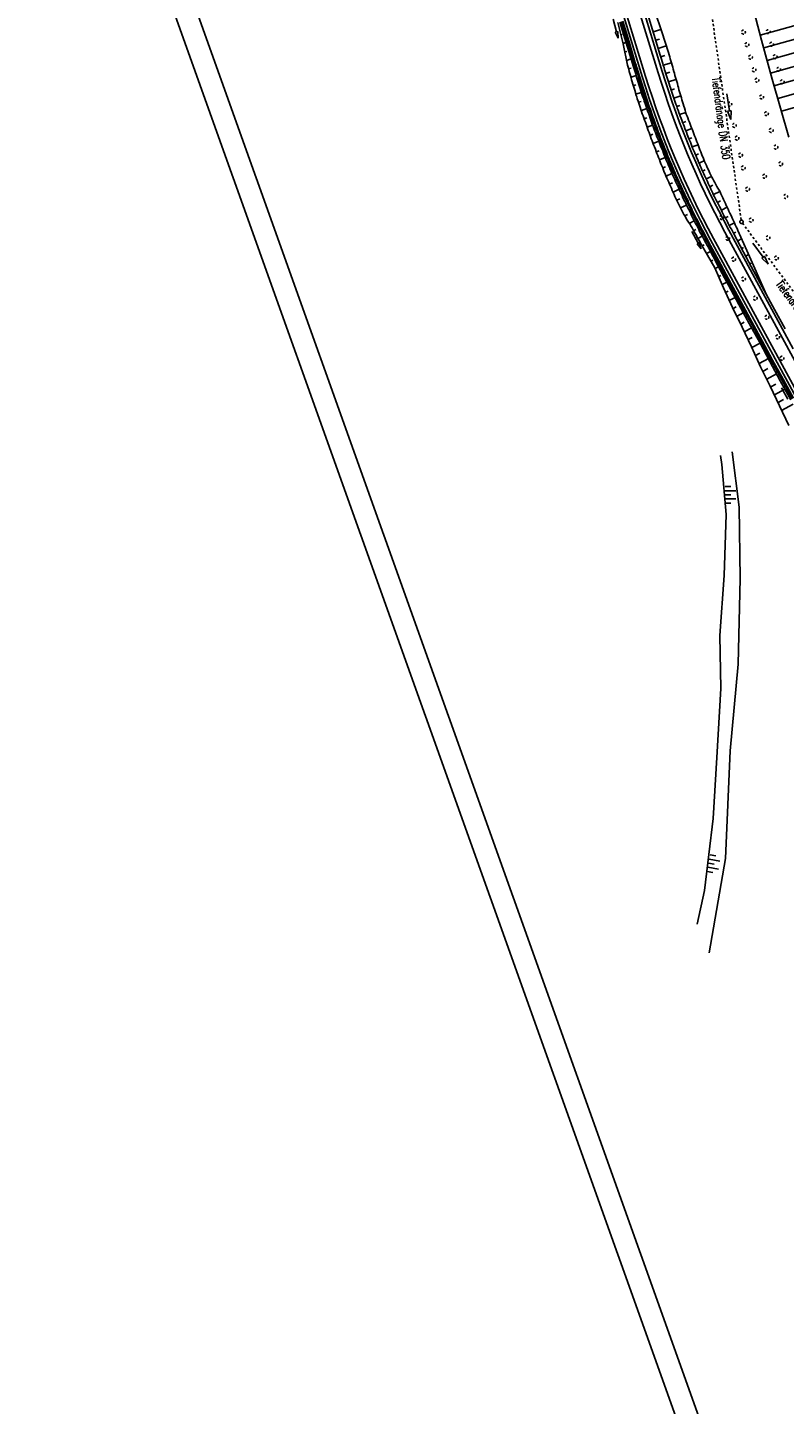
# Model space of a CAD drawing. Extents: x 447882 to 448688, y 437766 to 439043.
# Tile 66 of 121: x 447882 to 448056, y 438487 to 438804. Entities that reach past the tile are written whole.
import ezdxf

# ---------------------------------------------------------------- set-up
doc = ezdxf.new("R2010")
doc.units = 0
doc.header["$LTSCALE"] = 2
doc.header["$MEASUREMENT"] = 0
for name, pattern in [('ACAD_ISO03W100', [0.5, 0.25, -0.25]), ('AUSGEZOGEN', [0]), ('PUNKTX2', [0.5, 0.25, -0.25])]:
    doc.linetypes.add(name, pattern=pattern)
doc.layers.get('0').update_dxf_attribs({"linetype": 'AUSGEZOGEN'})
for name, color, linetype in [('DB-Bestand', 8, 'CONTINUOUS'), ('DB-Boeschungen', 15, 'CONTINUOUS'), ('DB-Hangverdübelung', 15, 'CONTINUOUS'), ('DB-Tiefendränage', 15, 'CONTINUOUS'), ('DB-TIEFENDRÄNAGE-SCHRIFT', 15, 'CONTINUOUS'), ('DB-Weg-Boeschungen', 15, 'CONTINUOUS'), ('DB-Wege', 15, 'CONTINUOUS'), ('FBRTOP', 250, 'AUSGEZOGEN'), ('Planeinteilung', 250, 'CONTINUOUS'), ('RAHMEN', 7, 'AUSGEZOGEN'), ('SCHLITZRINNE', 200, 'AUSGEZOGEN')]:
    doc.layers.add(name, color=color, linetype=linetype)
doc.styles.add('ROMANS', font='romans.shx', dxfattribs={"width": 0.8})

# ---------------------------------------------------------------- blocks, each defined once
blk = doc.blocks.new('PRIM_AC1_131')
at = {"layer": 'DB-Bestand', "color": 253, "linetype": 'Continuous'}
for points in [[(55.86, 67.73), (56.8, 70.01)], [(54.94, 68.11), (55.44, 69.33)], [(56.73, 67.37), (57.24, 68.59)], [(57.61, 67.01), (58.55, 69.28)], [(58.48, 66.64), (58.99, 67.86)]]:
    blk.add_lwpolyline(points, dxfattribs=at)
blk = doc.blocks.new('PRIM_AC1_132')
at = {"layer": 'DB-Bestand', "color": 253, "linetype": 'Continuous'}
for points in [[(131.91, 32.32), (132.62, 33.44)], [(132.75, 31.79), (134.07, 33.87)], [(133.55, 31.28), (134.26, 32.39)], [(134.35, 30.77), (135.67, 32.85)], [(135.15, 30.27), (135.86, 31.38)]]:
    blk.add_lwpolyline(points, dxfattribs=at)
blk = doc.blocks.new('*X354')
at = {"color": 0, "linetype": 'ByBlock'}
for p, q in [((424034, -225405), (424599, -224840)), ((424498, -225269), (424191, -224962)), ((424744, -225198), (424436, -224889)), ((424485, -225273), (425053, -224705)), ((424991, -225126), (424681, -224816)), ((425237, -225054), (424926, -224743)), ((424934, -225142), (425506, -224570)), ((425483, -224982), (425171, -224670)), ((425383, -225011), (425960, -224435)), ((425730, -224910), (425416, -224597)), ((425976, -224838), (425661, -224524)), ((425832, -224880), (426413, -224299)), ((426222, -224767), (425906, -224451)), ((426469, -224695), (426152, -224377)), ((426281, -224749), (426866, -224164)), ((426715, -224623), (426397, -224304)), ((426962, -224551), (426642, -224231)), ((426730, -224618), (427320, -224029)), ((427208, -224479), (426887, -224158)), ((427454, -224407), (427132, -224085)), ((427179, -224488), (427773, -223894)), ((427701, -224336), (427377, -224012)), ((427947, -224264), (427622, -223939)), ((427629, -224357), (428227, -223758)), ((428193, -224192), (427867, -223866)), ((428078, -224226), (428680, -223623)), ((428440, -224120), (428112, -223793)), ((428686, -224048), (428357, -223719)), ((428527, -224094), (428881, -223740)), ((428932, -223976), (428602, -223646)), ((419594, -226730), (419302, -226438)), ((419344, -226596), (419588, -226351)), ((419499, -226758), (420044, -226214)), ((419839, -226657), (419547, -226364)), ((420085, -226584), (419791, -226290)), ((419953, -226623), (420500, -226076)), ((420330, -226510), (420035, -226216)), ((420575, -226437), (420280, -226142)), ((420406, -226488), (420956, -225938)), ((420820, -226364), (420524, -226069)), ((421065, -226291), (420769, -225995)), ((420860, -226352), (421411, -225801)), ((421310, -226218), (421013, -225921)), ((421555, -226145), (421257, -225847)), ((421313, -226217), (421867, -225663)), ((421800, -226072), (421502, -225773)), ((422045, -225999), (421746, -225700)), ((421767, -226082), (422323, -225526)), ((422290, -225926), (421991, -225626)), ((422220, -225946), (422779, -225388)), ((422535, -225852), (422235, -225552)), ((422780, -225779), (422479, -225478)), ((422674, -225811), (423235, -225250)), ((423026, -225706), (422724, -225405)), ((423271, -225633), (422968, -225331)), ((423127, -225676), (423690, -225113)), ((423516, -225560), (423213, -225257)), ((423761, -225487), (423457, -225183)), ((423581, -225541), (424146, -224976)), ((424006, -225414), (423702, -225109)), ((424252, -225341), (423946, -225036))]:
    blk.add_line(p, q, dxfattribs=at)
blk = doc.blocks.new('1135420')
blk.add_line((0, 0), (1135, 0))
at = {"layer": 'RAHMEN'}
blk.add_line((25, 5), (950, 5), dxfattribs=at)

msp = doc.modelspace()

# ---------------------------------------------------------------- linework, layer by layer
at = {"layer": 'DB-Bestand', "linetype": 'Continuous'}
for p, q in [((448041.61, 438703.62), (448041.28, 438705.71)), ((448044.01, 438706.54), (448045.6, 438693.8)), ((448042.58, 438692.15), (448041.61, 438703.62)), ((448045.6, 438693.8), (448045.79, 438677.45)), ((448042.13, 438678.08), (448042.58, 438692.15)), ((448041.13, 438664.28), (448042.13, 438678.08)), ((448045.79, 438677.45), (448045.39, 438657.69)), ((448041.38, 438652.09), (448041.13, 438664.28)), ((448045.39, 438657.69), (448043.51, 438637.75)), ((448040.48, 438636.19), (448041.38, 438652.09)), ((448039.64, 438622.19), (448040.48, 438636.19)), ((448043.51, 438637.75), (448042.44, 438612.99)), ((448037.62, 438605.63), (448039.64, 438622.19)), ((448042.44, 438612.99), (448038.72, 438591.24)), ((448035.95, 438597.9), (448037.62, 438605.63))]:
    msp.add_line(p, q, dxfattribs=at)
at = {"layer": 'DB-Boeschungen', "linetype": 'Continuous'}
for p, q in [((448042.49, 438832.55), (448050.75, 438801.32)), ((448050.45, 438802.43), (448065.2, 438806.59)), ((448080.73, 438807.79), (448051.23, 438799.52)), ((448050.75, 438801.32), (448053.17, 438792.35)), ((448052, 438796.61), (448066.75, 438800.77)), ((448078.7, 438800.99), (448052.77, 438793.7)), ((448053.6, 438790.8), (448068.4, 438794.97)), ((448084.02, 438796.24), (448054.48, 438787.86)), ((448053.17, 438792.35), (448057.03, 438778.97)), ((448055.3, 438784.96), (448070.09, 438789.18))]:
    msp.add_line(p, q, dxfattribs=at)
at = {"layer": 'DB-Hangverdübelung', "linetype": 'PUNKTX2'}
for centre in [(448046.57, 438803.16), (448052.26, 438803.26), (448047.38, 438800.27), (448053.06, 438800.37), (448048.19, 438797.38), (448053.87, 438797.48), (448049, 438794.5), (448054.68, 438794.59), (448049.68, 438792.08), (448055.5, 438791.7), (448050.76, 438788.22), (448043.43, 438786.58), (448051.86, 438784.38), (448044.47, 438781.69), (448045.1, 438778.76), (448052.95, 438780.53), (448045.9, 438774.84), (448054.04, 438776.68), (448046.51, 438771.9), (448055.14, 438772.84), (448051.41, 438769.98), (448047.51, 438767), (448056.27, 438765.33), (448041.54, 438760.5), (448048.34, 438759.89), (448042.94, 438755.7), (448052.21, 438755.82), (448044.33, 438750.89), (448054.16, 438751.18), (448046.58, 438746.35), (448049.28, 438741.93), (448051.97, 438737.51), (448054.45, 438733.02), (448055.46, 438728.11)]:
    msp.add_ellipse(centre, major_axis=(-0.318, 0.318), ratio=1, start_param=2.557664, end_param=8.840849, dxfattribs=at)
at = {"layer": 'DB-Tiefendränage', "linetype": 'ACAD_ISO03W100'}
for p, q in [((448038.88, 438809.98), (448046.07, 438759.89)), ((448046.36, 438759.18), (448069.99, 438727.49))]:
    msp.add_line(p, q, dxfattribs=at)
at = {"layer": 'DB-Tiefendränage', "linetype": 'Continuous'}
msp.add_ellipse((448046.12, 438759.5), major_axis=(-0.283, 0.283), ratio=1, start_param=2.557664, end_param=8.840849, dxfattribs=at)
at = {"layer": 'DB-TIEFENDRÄNAGE-SCHRIFT', "linetype": 'Continuous'}
for p, q in [((448042.75, 438788.97), (448043.34, 438785.02)), ((448043.34, 438785.02), (448042.94, 438784.96)), ((448042.94, 438784.96), (448043.64, 438783.04)), ((448043.74, 438785.07), (448043.34, 438785.02)), ((448043.64, 438783.04), (448043.74, 438785.07)), ((448048.73, 438754.56), (448051.11, 438751.34)), ((448051.11, 438751.34), (448050.79, 438751.1)), ((448050.79, 438751.1), (448052.3, 438749.73)), ((448051.43, 438751.58), (448051.11, 438751.34)), ((448052.3, 438749.73), (448051.43, 438751.58))]:
    msp.add_line(p, q, dxfattribs=at)
at = {"layer": 'DB-Weg-Boeschungen', "linetype": 'Continuous'}
for p, q in [((448024.5, 438807.44), (448025.97, 438802.66)), ((448026.19, 438807.96), (448027.76, 438803.2)), ((448016.57, 438806.11), (448017.37, 438803.22)), ((448017.66, 438803.3), (448017.37, 438803.22)), ((448017.77, 438801.77), (448017.66, 438803.3)), ((448017.7, 438805.35), (448018.87, 438800.47)), ((448018.13, 438805.47), (448019.6, 438800.69)), ((448018.52, 438805.58), (448019.98, 438800.8)), ((448018.81, 438805.68), (448020.27, 438800.9)), ((448025.78, 438803.19), (448027.57, 438803.73)), ((448017.37, 438803.22), (448017.08, 438803.14)), ((448017.08, 438803.14), (448017.77, 438801.77)), ((448018.35, 438802.52), (448018.68, 438802.62)), ((448019.53, 438800.78), (448018.86, 438800.57)), ((448018.87, 438800.47), (448019.9, 438795.58)), ((448019.58, 438803.02), (448019.3, 438802.92)), ((448019.6, 438800.69), (448021.06, 438795.91)), ((448019.98, 438800.8), (448021.4, 438796.02)), ((448020.19, 438801.09), (448020.04, 438801.07)), ((448020.27, 438800.9), (448021.69, 438796.11)), ((448025.97, 438802.66), (448027.38, 438797.87)), ((448026.38, 438801.31), (448027.26, 438801.55)), ((448027.76, 438803.2), (448029.32, 438798.43)), ((448019.27, 438798.61), (448019.71, 438798.73)), ((448020.74, 438796.97), (448019.63, 438796.65)), ((448020.79, 438799.21), (448020.51, 438799.11)), ((448021.35, 438797.27), (448021.21, 438797.25)), ((448026.94, 438799.37), (448028.82, 438799.98)), ((448027.38, 438797.87), (448027.56, 438797.4)), ((448027.55, 438797.45), (448028.47, 438797.74)), ((448027.56, 438797.4), (448027.69, 438796.91)), ((448029.32, 438798.43), (448029.5, 438797.96)), ((448029.5, 438797.96), (448029.62, 438797.47)), ((448029.62, 438797.47), (448029.74, 438797.03)), ((448029.74, 438797.03), (448029.87, 438796.55)), ((448019.9, 438795.58), (448020.03, 438795.09)), ((448020.03, 438795.09), (448020.16, 438794.6)), ((448020.14, 438794.7), (448020.73, 438794.85)), ((448020.16, 438794.6), (448020.28, 438794.12)), ((448020.28, 438794.12), (448020.41, 438793.63)), ((448021.06, 438795.91), (448021.19, 438795.43)), ((448021.19, 438795.43), (448021.32, 438794.94)), ((448021.32, 438794.94), (448021.5, 438794.46)), ((448021.4, 438796.02), (448021.58, 438795.54)), ((448021.5, 438794.46), (448021.62, 438794.02)), ((448021.58, 438795.54), (448021.71, 438795.05)), ((448021.62, 438794.02), (448021.79, 438793.55)), ((448021.96, 438795.35), (448021.67, 438795.3)), ((448021.69, 438796.11), (448021.87, 438795.63)), ((448021.71, 438795.05), (448021.87, 438794.62)), ((448021.87, 438795.63), (448021.99, 438795.15)), ((448021.87, 438794.62), (448022, 438794.14)), ((448021.99, 438795.15), (448022.17, 438794.67)), ((448022, 438794.14), (448022.13, 438793.65)), ((448022.17, 438794.67), (448022.29, 438794.23)), ((448022.29, 438794.23), (448022.42, 438793.75)), ((448027.69, 438796.91), (448027.87, 438796.43)), ((448027.87, 438796.43), (448027.99, 438795.95)), ((448027.99, 438795.95), (448028.12, 438795.46)), ((448028.11, 438795.56), (448029.99, 438796.11)), ((448028.12, 438795.46), (448028.3, 438794.98)), ((448028.3, 438794.98), (448028.43, 438794.5)), ((448028.43, 438794.5), (448028.59, 438794.07)), ((448028.59, 438794.07), (448028.72, 438793.58)), ((448028.71, 438793.63), (448029.63, 438793.93)), ((448029.87, 438796.55), (448030, 438796.06)), ((448030, 438796.06), (448030.18, 438795.58)), ((448030.18, 438795.58), (448030.3, 438795.1)), ((448030.3, 438795.1), (448030.43, 438794.61)), ((448030.43, 438794.61), (448030.56, 438794.12)), ((448030.56, 438794.12), (448030.68, 438793.69)), ((448020.41, 438793.63), (448020.59, 438793.15)), ((448020.59, 438793.15), (448020.72, 438792.67)), ((448021.9, 438793.16), (448020.7, 438792.77)), ((448020.72, 438792.67), (448020.84, 438792.18)), ((448020.84, 438792.18), (448020.97, 438791.7)), ((448020.97, 438791.7), (448021.1, 438791.21)), ((448021.1, 438791.21), (448021.28, 438790.73)), ((448021.21, 438790.82), (448021.84, 438791.02)), ((448021.28, 438790.73), (448021.4, 438790.24)), ((448021.79, 438793.55), (448021.92, 438793.06)), ((448021.92, 438793.06), (448022.05, 438792.57)), ((448022.05, 438792.57), (448022.22, 438792.1)), ((448022.13, 438793.65), (448022.31, 438793.17)), ((448022.22, 438792.1), (448022.35, 438791.61)), ((448022.31, 438793.17), (448022.43, 438792.69)), ((448022.35, 438791.61), (448022.53, 438791.13)), ((448022.51, 438793.46), (448022.37, 438793.39)), ((448022.42, 438793.75), (448022.6, 438793.27)), ((448022.43, 438792.69), (448022.61, 438792.21)), ((448022.53, 438791.13), (448022.66, 438790.65)), ((448022.6, 438793.27), (448022.72, 438792.78)), ((448022.61, 438792.21), (448022.74, 438791.72)), ((448022.66, 438790.65), (448022.83, 438790.17)), ((448022.72, 438792.78), (448022.9, 438792.3)), ((448022.74, 438791.72), (448022.92, 438791.24)), ((448023.12, 438791.53), (448022.84, 438791.43)), ((448022.9, 438792.3), (448023.03, 438791.82)), ((448022.92, 438791.24), (448023.04, 438790.76)), ((448023.03, 438791.82), (448023.16, 438791.33)), ((448023.04, 438790.76), (448023.22, 438790.28)), ((448023.16, 438791.33), (448023.33, 438790.85)), ((448023.33, 438790.85), (448023.46, 438790.37)), ((448028.72, 438793.58), (448028.85, 438793.09)), ((448028.85, 438793.09), (448029.03, 438792.62)), ((448029.03, 438792.62), (448029.15, 438792.18)), ((448029.15, 438792.18), (448029.32, 438791.7)), ((448029.32, 438791.75), (448031.05, 438792.28)), ((448029.32, 438791.7), (448029.45, 438791.22)), ((448029.45, 438791.22), (448029.63, 438790.74)), ((448029.63, 438790.74), (448029.75, 438790.3)), ((448030.68, 438793.69), (448030.81, 438793.2)), ((448030.81, 438793.2), (448030.93, 438792.72)), ((448030.93, 438792.72), (448031.06, 438792.23)), ((448031.06, 438792.23), (448031.23, 438791.8)), ((448031.23, 438791.8), (448031.36, 438791.31)), ((448031.36, 438791.31), (448031.49, 438790.83)), ((448031.49, 438790.83), (448031.61, 438790.39)), ((448021.4, 438790.24), (448021.58, 438789.77)), ((448021.58, 438789.77), (448021.71, 438789.28)), ((448021.71, 438789.28), (448021.84, 438788.75)), ((448023.07, 438789.29), (448021.82, 438788.89)), ((448021.84, 438788.75), (448022.02, 438788.27)), ((448022.02, 438788.27), (448022.15, 438787.78)), ((448022.15, 438787.78), (448022.33, 438787.3)), ((448022.83, 438790.17), (448022.96, 438789.68)), ((448022.96, 438789.68), (448023.15, 438789.15)), ((448023.15, 438789.15), (448023.27, 438788.67)), ((448023.22, 438790.28), (448023.35, 438789.79)), ((448023.27, 438788.67), (448023.45, 438788.19)), ((448023.35, 438789.79), (448023.53, 438789.32)), ((448023.45, 438788.19), (448023.63, 438787.71)), ((448023.46, 438790.37), (448023.64, 438789.89)), ((448023.53, 438789.32), (448023.65, 438788.83)), ((448023.73, 438789.65), (448023.58, 438789.58)), ((448023.63, 438787.71), (448023.75, 438787.23)), ((448023.64, 438789.89), (448023.81, 438789.41)), ((448023.65, 438788.83), (448023.83, 438788.35)), ((448023.81, 438789.41), (448023.94, 438788.93)), ((448023.83, 438788.35), (448023.96, 438787.86)), ((448023.94, 438788.93), (448024.12, 438788.45)), ((448023.96, 438787.86), (448024.13, 438787.39)), ((448024.33, 438787.72), (448024.05, 438787.63)), ((448024.12, 438788.45), (448024.25, 438787.96)), ((448024.25, 438787.96), (448024.42, 438787.48)), ((448024.42, 438787.48), (448024.6, 438787)), ((448029.75, 438790.3), (448029.92, 438789.82)), ((448029.92, 438789.82), (448030.74, 438790.1)), ((448029.92, 438789.82), (448030.1, 438789.34)), ((448030.1, 438789.34), (448030.22, 438788.91)), ((448030.22, 438788.91), (448030.4, 438788.43)), ((448030.4, 438788.43), (448030.58, 438787.95)), ((448030.58, 438787.95), (448032.16, 438788.51)), ((448030.58, 438787.95), (448030.7, 438787.47)), ((448030.7, 438787.47), (448030.87, 438787.04)), ((448031.61, 438790.39), (448031.73, 438789.91)), ((448031.73, 438789.91), (448031.86, 438789.42)), ((448031.86, 438789.42), (448031.98, 438788.98)), ((448031.98, 438788.98), (448032.16, 438788.51)), ((448032.16, 438788.51), (448032.29, 438788.02)), ((448032.29, 438788.02), (448032.41, 438787.58)), ((448032.41, 438787.58), (448032.53, 438787.1)), ((448022.33, 438787.3), (448022.5, 438786.82)), ((448022.42, 438787.01), (448023.05, 438787.21)), ((448022.5, 438786.82), (448022.63, 438786.34)), ((448022.63, 438786.34), (448022.81, 438785.86)), ((448022.81, 438785.86), (448022.98, 438785.38)), ((448022.98, 438785.38), (448023.12, 438784.85)), ((448024.32, 438785.54), (448023.08, 438785.09)), ((448023.12, 438784.85), (448023.3, 438784.37)), ((448023.3, 438784.37), (448023.47, 438783.89)), ((448023.75, 438787.23), (448023.93, 438786.75)), ((448023.93, 438786.75), (448024.11, 438786.27)), ((448024.11, 438786.27), (448024.24, 438785.78)), ((448024.13, 438787.39), (448024.31, 438786.91)), ((448024.24, 438785.78), (448024.41, 438785.3)), ((448024.31, 438786.91), (448024.44, 438786.42)), ((448024.41, 438785.3), (448024.59, 438784.83)), ((448024.44, 438786.42), (448024.62, 438785.94)), ((448024.59, 438784.83), (448024.77, 438784.35)), ((448024.6, 438787), (448024.73, 438786.52)), ((448024.62, 438785.94), (448024.79, 438785.47)), ((448024.73, 438786.52), (448024.9, 438786.04)), ((448024.77, 438784.35), (448024.94, 438783.87)), ((448024.79, 438785.47), (448024.97, 438784.99)), ((448024.98, 438785.85), (448024.84, 438785.78)), ((448024.9, 438786.04), (448025.08, 438785.56)), ((448024.97, 438784.99), (448025.15, 438784.51)), ((448025.08, 438785.56), (448025.26, 438785.08)), ((448025.15, 438784.51), (448025.27, 438784.02)), ((448025.26, 438785.08), (448025.39, 438784.6)), ((448025.39, 438784.6), (448025.56, 438784.12)), ((448030.87, 438787.04), (448031.05, 438786.56)), ((448031.05, 438786.56), (448031.23, 438786.08)), ((448031.23, 438786.03), (448031.95, 438786.3)), ((448031.23, 438786.08), (448031.35, 438785.64)), ((448031.35, 438785.64), (448031.52, 438785.16)), ((448031.52, 438785.16), (448031.7, 438784.69)), ((448031.7, 438784.69), (448031.87, 438784.26)), ((448031.88, 438784.16), (448033.32, 438784.69)), ((448032.53, 438787.1), (448032.71, 438786.62)), ((448032.71, 438786.62), (448032.84, 438786.13)), ((448032.84, 438786.13), (448033.01, 438785.7)), ((448033.01, 438785.7), (448033.13, 438785.22)), ((448033.13, 438785.22), (448033.26, 438784.73)), ((448033.26, 438784.73), (448033.43, 438784.3)), ((448033.43, 438784.3), (448033.61, 438783.82)), ((448023.47, 438783.89), (448023.65, 438783.41)), ((448023.65, 438783.41), (448023.83, 438782.93)), ((448023.74, 438783.17), (448024.36, 438783.42)), ((448023.83, 438782.93), (448024, 438782.46)), ((448024, 438782.46), (448024.18, 438781.98)), ((448024.18, 438781.98), (448024.36, 438781.5)), ((448024.36, 438781.5), (448024.49, 438781.01)), ((448025.68, 438781.76), (448024.39, 438781.3)), ((448024.94, 438783.87), (448025.07, 438783.38)), ((448025.07, 438783.38), (448025.25, 438782.91)), ((448025.25, 438782.91), (448025.43, 438782.43)), ((448025.27, 438784.02), (448025.45, 438783.55)), ((448025.64, 438783.93), (448025.35, 438783.83)), ((448025.43, 438782.43), (448025.6, 438781.95)), ((448025.45, 438783.55), (448025.63, 438783.07)), ((448025.56, 438784.12), (448025.74, 438783.64)), ((448025.6, 438781.95), (448025.78, 438781.47)), ((448025.63, 438783.07), (448025.81, 438782.59)), ((448025.74, 438783.64), (448025.92, 438783.16)), ((448025.78, 438781.47), (448025.96, 438780.99)), ((448025.81, 438782.59), (448025.98, 438782.11)), ((448025.92, 438783.16), (448026.09, 438782.69)), ((448025.98, 438782.11), (448026.16, 438781.63)), ((448026.09, 438782.69), (448026.27, 438782.21)), ((448026.29, 438782.06), (448026.15, 438781.99)), ((448026.16, 438781.63), (448026.34, 438781.15)), ((448026.27, 438782.21), (448026.45, 438781.73)), ((448026.34, 438781.15), (448026.51, 438780.68)), ((448026.45, 438781.73), (448026.62, 438781.25)), ((448026.62, 438781.25), (448026.8, 438780.77)), ((448031.87, 438784.26), (448032.05, 438783.78)), ((448032.05, 438783.78), (448032.22, 438783.3)), ((448032.22, 438783.3), (448032.39, 438782.87)), ((448032.39, 438782.87), (448032.57, 438782.39)), ((448032.57, 438782.39), (448032.75, 438781.92)), ((448032.58, 438782.3), (448033.3, 438782.56)), ((448032.75, 438781.92), (448032.91, 438781.49)), ((448032.91, 438781.49), (448033.09, 438781.01)), ((448033.61, 438783.82), (448033.78, 438783.4)), ((448033.78, 438783.4), (448033.95, 438782.92)), ((448033.95, 438782.92), (448034.13, 438782.44)), ((448034.13, 438782.44), (448034.3, 438782.01)), ((448034.3, 438782.01), (448034.48, 438781.53)), ((448034.48, 438781.53), (448034.65, 438781.1)), ((448024.49, 438781.01), (448024.66, 438780.54)), ((448024.66, 438780.54), (448024.84, 438780.06)), ((448024.84, 438780.06), (448025.02, 438779.58)), ((448025.02, 438779.58), (448025.19, 438779.1)), ((448025.1, 438779.39), (448025.72, 438779.64)), ((448025.19, 438779.1), (448025.37, 438778.62)), ((448025.37, 438778.62), (448025.55, 438778.14)), ((448025.55, 438778.14), (448025.72, 438777.67)), ((448027.08, 438778.03), (448025.8, 438777.53)), ((448025.96, 438780.99), (448026.13, 438780.51)), ((448026.13, 438780.51), (448026.31, 438780.04)), ((448026.31, 438780.04), (448026.49, 438779.56)), ((448026.49, 438779.56), (448026.66, 438779.08)), ((448026.51, 438780.68), (448026.69, 438780.2)), ((448026.66, 438779.08), (448026.84, 438778.6)), ((448026.69, 438780.2), (448026.87, 438779.72)), ((448026.99, 438780.2), (448026.71, 438780.1)), ((448026.8, 438780.77), (448026.98, 438780.29)), ((448026.84, 438778.6), (448027.07, 438778.13)), ((448026.87, 438779.72), (448027.04, 438779.24)), ((448026.98, 438780.29), (448027.16, 438779.82)), ((448027.04, 438779.24), (448027.22, 438778.76)), ((448027.07, 438778.13), (448027.24, 438777.65)), ((448027.16, 438779.82), (448027.33, 438779.34)), ((448027.22, 438778.76), (448027.4, 438778.29)), ((448027.33, 438779.34), (448027.51, 438778.86)), ((448027.4, 438778.29), (448027.62, 438777.81)), ((448027.51, 438778.86), (448027.69, 438778.38)), ((448027.74, 438778.34), (448027.6, 438778.27)), ((448027.69, 438778.38), (448027.86, 438777.9)), ((448033.09, 438781.01), (448033.26, 438780.58)), ((448033.26, 438780.58), (448033.44, 438780.1)), ((448033.28, 438780.43), (448034.67, 438780.96)), ((448033.44, 438780.1), (448033.61, 438779.62)), ((448033.61, 438779.62), (448033.78, 438779.2)), ((448033.78, 438779.2), (448033.96, 438778.72)), ((448033.96, 438778.72), (448034.13, 438778.29)), ((448034.03, 438778.58), (448034.7, 438778.83)), ((448034.13, 438778.29), (448034.36, 438777.82)), ((448034.65, 438781.1), (448034.82, 438780.63)), ((448034.82, 438780.63), (448034.99, 438780.2)), ((448034.99, 438780.2), (448035.17, 438779.72)), ((448035.17, 438779.72), (448035.34, 438779.29)), ((448035.34, 438779.29), (448035.52, 438778.81)), ((448035.52, 438778.81), (448035.69, 438778.33)), ((448035.69, 438778.33), (448035.86, 438777.9)), ((448025.72, 438777.67), (448025.9, 438777.19)), ((448025.9, 438777.19), (448026.13, 438776.72)), ((448026.13, 438776.72), (448026.31, 438776.19)), ((448026.31, 438776.19), (448026.49, 438775.71)), ((448026.49, 438775.71), (448026.67, 438775.23)), ((448026.5, 438775.61), (448027.17, 438775.87)), ((448026.67, 438775.23), (448026.84, 438774.76)), ((448027.24, 438777.65), (448027.41, 438777.22)), ((448027.41, 438777.22), (448027.59, 438776.75)), ((448027.59, 438776.75), (448027.77, 438776.27)), ((448027.62, 438777.81), (448027.8, 438777.34)), ((448027.77, 438776.27), (448027.99, 438775.8)), ((448027.8, 438777.34), (448027.98, 438776.86)), ((448027.86, 438777.9), (448028.08, 438777.48)), ((448027.98, 438776.86), (448028.16, 438776.38)), ((448027.99, 438775.8), (448028.17, 438775.32)), ((448028.08, 438777.48), (448028.26, 438777)), ((448028.44, 438776.48), (448028.16, 438776.33)), ((448028.16, 438776.38), (448028.32, 438775.95)), ((448028.17, 438775.32), (448028.35, 438774.84)), ((448028.26, 438777), (448028.44, 438776.53)), ((448028.32, 438775.95), (448028.55, 438775.48)), ((448028.35, 438774.84), (448028.57, 438774.37)), ((448028.44, 438776.53), (448028.61, 438776.05)), ((448028.55, 438775.48), (448028.73, 438775)), ((448028.61, 438776.05), (448028.84, 438775.58)), ((448028.73, 438775), (448028.9, 438774.52)), ((448028.84, 438775.58), (448029.02, 438775.1)), ((448029.02, 438775.1), (448029.19, 438774.62)), ((448034.36, 438777.82), (448034.53, 438777.34)), ((448034.53, 438777.34), (448034.7, 438776.91)), ((448034.7, 438776.91), (448034.88, 438776.43)), ((448034.78, 438776.72), (448036.12, 438777.24)), ((448034.88, 438776.43), (448035.1, 438776.01)), ((448035.1, 438776.01), (448035.28, 438775.53)), ((448035.28, 438775.53), (448035.44, 438775.1)), ((448035.44, 438775.1), (448035.67, 438774.63)), ((448035.58, 438774.87), (448036.2, 438775.12)), ((448035.86, 438777.9), (448036.04, 438777.43)), ((448036.04, 438777.43), (448036.21, 438777)), ((448036.21, 438777), (448036.38, 438776.52)), ((448036.38, 438776.52), (448036.55, 438776.09)), ((448036.55, 438776.09), (448036.73, 438775.61)), ((448036.73, 438775.61), (448036.9, 438775.18)), ((448036.9, 438775.18), (448037.08, 438774.7)), ((448026.84, 438774.76), (448027.02, 438774.28)), ((448027.02, 438774.28), (448027.25, 438773.81)), ((448028.58, 438774.32), (448027.25, 438773.76)), ((448027.25, 438773.81), (448027.42, 438773.33)), ((448027.42, 438773.33), (448027.6, 438772.85)), ((448027.6, 438772.85), (448027.78, 438772.37)), ((448027.78, 438772.37), (448028, 438771.9)), ((448028, 438771.9), (448028.67, 438772.16)), ((448028, 438771.9), (448028.18, 438771.42)), ((448028.57, 438774.37), (448028.75, 438773.89)), ((448028.75, 438773.89), (448028.93, 438773.41)), ((448028.9, 438774.52), (448029.13, 438774.05)), ((448028.93, 438773.41), (448029.15, 438772.94)), ((448029.19, 438774.62), (448029.05, 438774.55)), ((448029.13, 438774.05), (448029.31, 438773.58)), ((448029.15, 438772.94), (448029.33, 438772.47)), ((448029.19, 438774.62), (448029.37, 438774.14)), ((448029.31, 438773.58), (448029.48, 438773.1)), ((448029.33, 438772.47), (448029.55, 438772.04)), ((448029.37, 438774.14), (448029.59, 438773.72)), ((448029.48, 438773.1), (448029.71, 438772.63)), ((448029.55, 438772.04), (448029.73, 438771.57)), ((448029.59, 438773.72), (448029.77, 438773.24)), ((448029.99, 438772.77), (448029.71, 438772.63)), ((448029.71, 438772.63), (448029.88, 438772.2)), ((448029.77, 438773.24), (448029.99, 438772.77)), ((448029.88, 438772.2), (448030.11, 438771.73)), ((448029.99, 438772.77), (448030.17, 438772.29)), ((448030.11, 438771.73), (448030.28, 438771.25)), ((448030.17, 438772.29), (448030.4, 438771.82)), ((448030.4, 438771.82), (448030.57, 438771.35)), ((448035.67, 438774.63), (448035.85, 438774.16)), ((448035.85, 438774.16), (448036.07, 438773.73)), ((448036.07, 438773.73), (448036.24, 438773.26)), ((448036.24, 438773.26), (448036.46, 438772.84)), ((448036.33, 438773.02), (448037.56, 438773.57)), ((448036.46, 438772.84), (448036.64, 438772.36)), ((448036.64, 438772.36), (448036.86, 438771.94)), ((448036.86, 438771.94), (448037.03, 438771.46)), ((448037.08, 438774.7), (448037.3, 438774.28)), ((448037.3, 438774.28), (448037.47, 438773.81)), ((448037.47, 438773.81), (448037.64, 438773.38)), ((448037.64, 438773.38), (448037.87, 438772.91)), ((448037.87, 438772.91), (448038.04, 438772.48)), ((448038.04, 438772.48), (448038.26, 438772.01)), ((448038.26, 438772.01), (448038.43, 438771.58)), ((448028.18, 438771.42), (448028.36, 438770.94)), ((448028.36, 438770.94), (448028.58, 438770.52)), ((448028.58, 438770.52), (448028.75, 438770.05)), ((448028.75, 438770.05), (448028.98, 438769.58)), ((448030.13, 438770.62), (448028.76, 438770)), ((448028.98, 438769.58), (448029.16, 438769.1)), ((448029.16, 438769.1), (448029.38, 438768.63)), ((448029.38, 438768.63), (448029.56, 438768.15)), ((448029.56, 438768.15), (448030.27, 438768.46)), ((448029.73, 438771.57), (448029.95, 438771.1)), ((448029.95, 438771.1), (448030.13, 438770.62)), ((448030.13, 438770.62), (448030.36, 438770.15)), ((448030.28, 438771.25), (448030.51, 438770.78)), ((448030.36, 438770.15), (448030.53, 438769.67)), ((448030.51, 438770.78), (448030.69, 438770.3)), ((448030.53, 438769.67), (448030.76, 438769.2)), ((448030.57, 438771.35), (448030.79, 438770.93)), ((448030.79, 438770.93), (448030.65, 438770.85)), ((448030.69, 438770.3), (448030.91, 438769.83)), ((448030.76, 438769.2), (448030.93, 438768.77)), ((448030.79, 438770.93), (448030.97, 438770.45)), ((448030.91, 438769.83), (448031.13, 438769.41)), ((448030.93, 438768.77), (448031.16, 438768.3)), ((448030.97, 438770.45), (448031.19, 438769.98)), ((448031.13, 438769.41), (448031.31, 438768.93)), ((448031.19, 438769.98), (448031.37, 438769.5)), ((448031.59, 438769.08), (448031.3, 438768.98)), ((448031.31, 438768.93), (448031.54, 438768.46)), ((448031.37, 438769.5), (448031.6, 438769.03)), ((448031.54, 438768.46), (448031.76, 438767.99)), ((448031.6, 438769.03), (448031.82, 438768.61)), ((448031.82, 438768.61), (448031.99, 438768.13)), ((448037.03, 438771.46), (448037.25, 438771.04)), ((448037.18, 438771.18), (448037.74, 438771.47)), ((448037.25, 438771.04), (448037.43, 438770.56)), ((448037.43, 438770.56), (448037.65, 438770.14)), ((448037.65, 438770.14), (448037.87, 438769.67)), ((448037.87, 438769.67), (448038.04, 438769.24)), ((448037.97, 438769.38), (448039.25, 438769.94)), ((448038.04, 438769.24), (448038.27, 438768.77)), ((448038.27, 438768.77), (448038.49, 438768.35)), ((448038.43, 438771.58), (448038.66, 438771.11)), ((448038.66, 438771.11), (448038.83, 438770.68)), ((448038.83, 438770.68), (448039.05, 438770.26)), ((448039.05, 438770.26), (448039.32, 438769.8)), ((448039.32, 438769.8), (448039.54, 438769.37)), ((448039.54, 438769.37), (448039.76, 438768.95)), ((448039.76, 438768.95), (448039.98, 438768.53)), ((448039.98, 438768.53), (448040.25, 438768.07)), ((448029.56, 438768.15), (448029.79, 438767.68)), ((448029.79, 438767.68), (448030.01, 438767.21)), ((448030.01, 438767.21), (448030.19, 438766.73)), ((448030.19, 438766.73), (448030.42, 438766.26)), ((448031.77, 438766.98), (448030.41, 438766.31)), ((448030.42, 438766.26), (448030.64, 438765.79)), ((448030.64, 438765.79), (448030.82, 438765.31)), ((448030.82, 438765.31), (448031.04, 438764.89)), ((448031.16, 438768.3), (448031.38, 438767.83)), ((448031.38, 438767.83), (448031.61, 438767.36)), ((448031.61, 438767.36), (448031.79, 438766.88)), ((448031.76, 438767.99), (448031.94, 438767.51)), ((448031.79, 438766.88), (448032, 438766.46)), ((448031.94, 438767.51), (448032.16, 438767.09)), ((448031.99, 438768.13), (448032.22, 438767.66)), ((448032, 438766.46), (448032.23, 438765.99)), ((448032.16, 438767.09), (448032.38, 438766.62)), ((448032.22, 438767.66), (448032.45, 438767.19)), ((448032.23, 438765.99), (448032.46, 438765.52)), ((448032.38, 438767.28), (448032.24, 438767.21)), ((448032.38, 438766.62), (448032.56, 438766.14)), ((448032.45, 438767.19), (448032.62, 438766.71)), ((448032.46, 438765.52), (448032.63, 438765.04)), ((448032.56, 438766.14), (448032.79, 438765.67)), ((448032.62, 438766.71), (448032.84, 438766.29)), ((448032.79, 438765.67), (448033.01, 438765.2)), ((448032.84, 438766.29), (448033.07, 438765.82)), ((448033.23, 438765.44), (448032.94, 438765.34)), ((448033.07, 438765.82), (448033.29, 438765.35)), ((448033.29, 438765.35), (448033.52, 438764.88)), ((448038.49, 438768.35), (448038.67, 438767.87)), ((448038.67, 438767.87), (448038.88, 438767.45)), ((448038.82, 438767.54), (448039.52, 438767.9)), ((448038.88, 438767.45), (448039.1, 438767.03)), ((448039.1, 438767.03), (448039.33, 438766.56)), ((448039.33, 438766.56), (448039.5, 438766.13)), ((448039.5, 438766.13), (448039.72, 438765.66)), ((448039.71, 438765.76), (448041.12, 438766.44)), ((448039.72, 438765.66), (448039.94, 438765.24)), ((448040.25, 438768.07), (448040.47, 438767.65)), ((448040.47, 438767.65), (448040.69, 438767.23)), ((448040.69, 438767.23), (448040.96, 438766.81)), ((448040.96, 438766.81), (448041.18, 438766.39)), ((448041.18, 438766.39), (448041.4, 438765.92)), ((448041.4, 438765.92), (448041.57, 438765.49)), ((448041.57, 438765.49), (448041.8, 438765.02)), ((448031.04, 438764.89), (448031.26, 438764.42)), ((448031.25, 438764.52), (448031.91, 438764.82)), ((448031.26, 438764.42), (448031.49, 438763.95)), ((448031.49, 438763.95), (448031.72, 438763.48)), ((448031.72, 438763.48), (448031.94, 438763.01)), ((448031.94, 438763.01), (448032.17, 438762.54)), ((448033.46, 438763.35), (448032.1, 438762.68)), ((448032.17, 438762.54), (448032.39, 438762.12)), ((448032.39, 438762.12), (448032.61, 438761.65)), ((448032.63, 438765.04), (448032.86, 438764.57)), ((448032.86, 438764.57), (448033.08, 438764.15)), ((448033.01, 438765.2), (448033.23, 438764.78)), ((448033.08, 438764.15), (448033.3, 438763.68)), ((448033.23, 438764.78), (448033.46, 438764.31)), ((448033.3, 438763.68), (448033.53, 438763.21)), ((448033.46, 438764.31), (448033.68, 438763.84)), ((448033.52, 438764.88), (448033.74, 438764.46)), ((448033.53, 438763.21), (448033.76, 438762.74)), ((448033.68, 438763.84), (448033.9, 438763.42)), ((448033.74, 438764.46), (448033.92, 438763.98)), ((448033.76, 438762.74), (448033.98, 438762.32)), ((448033.9, 438763.42), (448034.13, 438762.95)), ((448033.92, 438763.98), (448034.14, 438763.51)), ((448034.12, 438763.66), (448033.98, 438763.58)), ((448033.98, 438762.32), (448034.2, 438761.85)), ((448034.13, 438762.95), (448034.36, 438762.48)), ((448034.14, 438763.51), (448034.36, 438763.09)), ((448034.36, 438763.09), (448034.59, 438762.62)), ((448034.36, 438762.48), (448034.58, 438762.01)), ((448034.59, 438762.62), (448034.81, 438762.15)), ((448034.81, 438762.15), (448035.04, 438761.68)), ((448039.94, 438765.24), (448040.17, 438764.77)), ((448040.17, 438764.77), (448040.39, 438764.35)), ((448040.39, 438764.35), (448040.61, 438763.92)), ((448040.6, 438763.97), (448041.3, 438764.34)), ((448040.61, 438763.92), (448040.83, 438763.45)), ((448040.83, 438763.45), (448041.05, 438763.03)), ((448041.05, 438763.03), (448041.27, 438762.61)), ((448041.27, 438762.61), (448041.5, 438762.14)), ((448041.49, 438762.19), (448042.85, 438762.86)), ((448041.5, 438762.14), (448041.71, 438761.72)), ((448041.8, 438765.02), (448042.02, 438764.6)), ((448042.02, 438764.6), (448042.19, 438764.17)), ((448042.19, 438764.17), (448042.41, 438763.7)), ((448042.41, 438763.7), (448042.63, 438763.28)), ((448042.63, 438763.28), (448042.85, 438762.86)), ((448042.85, 438762.86), (448043.08, 438762.39)), ((448043.08, 438762.39), (448043.25, 438761.96)), ((448032.61, 438761.65), (448032.89, 438761.18)), ((448032.89, 438761.18), (448033.16, 438760.77)), ((448033.04, 438760.9), (448033.7, 438761.21)), ((448033.16, 438760.77), (448033.38, 438760.3)), ((448033.38, 438760.3), (448033.65, 438759.89)), ((448033.65, 438759.89), (448033.93, 438759.42)), ((448033.93, 438759.42), (448034.2, 438759.01)), ((448035.25, 438759.73), (448034.07, 438759.14)), ((448034.2, 438761.85), (448034.43, 438761.38)), ((448034.2, 438759.01), (448034.47, 438758.55)), ((448034.43, 438761.38), (448034.65, 438760.96)), ((448034.58, 438762.01), (448034.8, 438761.59)), ((448034.65, 438760.96), (448034.87, 438760.49)), ((448034.96, 438761.87), (448034.73, 438761.73)), ((448034.8, 438761.59), (448035.03, 438761.12)), ((448034.87, 438760.49), (448035.1, 438760.01)), ((448035.03, 438761.12), (448035.25, 438760.65)), ((448035.04, 438761.68), (448035.26, 438761.25)), ((448035.1, 438760.01), (448035.32, 438759.59)), ((448035.25, 438760.65), (448035.47, 438760.23)), ((448035.26, 438761.25), (448035.48, 438760.78)), ((448035.32, 438759.59), (448035.54, 438759.12)), ((448035.47, 438760.23), (448035.7, 438759.76)), ((448035.48, 438760.78), (448035.71, 438760.31)), ((448035.54, 438759.12), (448035.82, 438758.66)), ((448035.7, 438759.76), (448035.92, 438759.28)), ((448035.71, 438760.31), (448035.98, 438759.9)), ((448035.85, 438760.08), (448035.76, 438760.02)), ((448035.92, 438759.28), (448036.14, 438758.86)), ((448035.98, 438759.9), (448036.21, 438759.43)), ((448036.21, 438759.43), (448036.42, 438759.01)), ((448036.42, 438759.01), (448036.65, 438758.54)), ((448041.71, 438761.72), (448041.94, 438761.25)), ((448041.94, 438761.25), (448042.16, 438760.83)), ((448042.16, 438760.83), (448042.38, 438760.41)), ((448042.38, 438760.41), (448043.04, 438760.72)), ((448042.38, 438760.41), (448042.65, 438759.95)), ((448042.65, 438759.95), (448042.87, 438759.52)), ((448042.87, 438759.52), (448043.09, 438759.1)), ((448043.09, 438759.1), (448043.31, 438758.68)), ((448043.25, 438761.96), (448043.47, 438761.49)), ((448043.32, 438758.63), (448044.48, 438759.27)), ((448043.47, 438761.49), (448043.69, 438761.07)), ((448043.69, 438761.07), (448043.87, 438760.59)), ((448043.87, 438760.59), (448044.09, 438760.17)), ((448044.09, 438760.17), (448044.26, 438759.74)), ((448044.26, 438759.74), (448044.48, 438759.27)), ((448044.48, 438759.27), (448044.65, 438758.84)), ((448034.47, 438758.55), (448034.74, 438758.14)), ((448034.72, 438757.25), (448036.16, 438754.62)), ((448034.74, 438758.14), (448034.97, 438757.67)), ((448034.97, 438757.67), (448035.24, 438757.2)), ((448035.1, 438757.43), (448035.62, 438757.72)), ((448035.24, 438757.2), (448035.46, 438756.78)), ((448035.46, 438756.78), (448035.74, 438756.32)), ((448035.74, 438756.32), (448035.95, 438755.9)), ((448035.82, 438758.66), (448036.04, 438758.24)), ((448035.95, 438755.9), (448036.23, 438755.44)), ((448036.04, 438758.24), (448036.27, 438757.77)), ((448037.07, 438756.23), (448036.09, 438755.67)), ((448036.14, 438758.86), (448036.37, 438758.39)), ((448036.27, 438757.77), (448036.49, 438757.3)), ((448036.37, 438758.39), (448036.65, 438757.93)), ((448036.49, 438757.3), (448036.71, 438756.88)), ((448036.79, 438758.31), (448036.51, 438758.16)), ((448036.65, 438758.54), (448036.88, 438758.07)), ((448036.65, 438757.93), (448036.86, 438757.51)), ((448036.71, 438756.88), (448036.99, 438756.42)), ((448036.86, 438757.51), (448037.09, 438757.04)), ((448036.88, 438758.07), (448037.09, 438757.65)), ((448036.99, 438756.42), (448037.21, 438755.95)), ((448037.09, 438757.65), (448037.37, 438757.19)), ((448037.09, 438757.04), (448037.31, 438756.62)), ((448037.21, 438755.95), (448037.43, 438755.52)), ((448037.31, 438756.62), (448037.58, 438756.16)), ((448037.37, 438757.19), (448037.6, 438756.71)), ((448037.58, 438756.16), (448037.81, 438755.69)), ((448037.73, 438756.53), (448037.59, 438756.46)), ((448037.6, 438756.71), (448037.82, 438756.29)), ((448037.82, 438756.29), (448038.09, 438755.83)), ((448038.09, 438755.83), (448038.31, 438755.41)), ((448043.31, 438758.68), (448043.54, 438758.21)), ((448043.54, 438758.21), (448043.8, 438757.8)), ((448043.8, 438757.8), (448044.02, 438757.38)), ((448044.02, 438757.38), (448044.25, 438756.91)), ((448044.25, 438756.91), (448046.61, 438752.52)), ((448044.31, 438756.87), (448044.82, 438757.15)), ((448044.65, 438758.84), (448044.88, 438758.37)), ((448044.88, 438758.37), (448045.1, 438757.95)), ((448045.1, 438757.95), (448045.32, 438757.48)), ((448045.32, 438757.48), (448047.36, 438752.9)), ((448036.16, 438754.62), (448035.89, 438754.47)), ((448035.89, 438754.47), (448036.87, 438753.3)), ((448036.42, 438754.76), (448036.16, 438754.62)), ((448036.23, 438755.44), (448036.51, 438754.97)), ((448036.87, 438753.3), (448036.42, 438754.76)), ((448036.51, 438754.97), (448036.72, 438754.55)), ((448036.72, 438754.55), (448037, 438754.09)), ((448037, 438754.09), (448037.22, 438753.67)), ((448037.07, 438753.95), (448037.54, 438754.18)), ((448037.22, 438753.67), (448037.49, 438753.26)), ((448037.43, 438755.52), (448037.71, 438755.06)), ((448037.49, 438753.26), (448040, 438748.89)), ((448037.71, 438755.06), (448037.93, 438754.64)), ((448037.81, 438755.69), (448038.03, 438755.26)), ((448037.93, 438754.64), (448038.15, 438754.17)), ((448038.03, 438755.26), (448038.3, 438754.8)), ((448038.99, 438752.68), (448038.11, 438752.19)), ((448038.15, 438754.17), (448038.42, 438753.76)), ((448038.3, 438754.8), (448038.52, 438754.38)), ((448038.31, 438755.41), (448038.54, 438754.94)), ((448038.67, 438754.76), (448038.39, 438754.61)), ((448038.42, 438753.76), (448040.79, 438749.32)), ((448038.52, 438754.38), (448038.75, 438753.91)), ((448038.54, 438754.94), (448038.8, 438754.53)), ((448038.75, 438753.91), (448041.11, 438749.53)), ((448038.8, 438754.53), (448039.03, 438754.06)), ((448039.03, 438754.06), (448041.4, 438749.67)), ((448039.61, 438752.98), (448039.46, 438752.91)), ((448045.25, 438755.09), (448046.13, 438755.59)), ((448046.18, 438753.37), (448046.55, 438753.58)), ((448047.36, 438752.9), (448051.9, 438742.71)), ((448039.09, 438750.47), (448039.51, 438750.69)), ((448040.54, 438751.21), (448040.31, 438751.07)), ((448041.11, 438749.53), (448043.49, 438745.09)), ((448041.48, 438749.48), (448041.38, 438749.42)), ((448041.4, 438749.67), (448043.77, 438745.24)), ((448046.61, 438752.52), (448048.99, 438748.09)), ((448047.12, 438751.59), (448047.77, 438751.95)), ((448048.05, 438749.82), (448048.34, 438749.96)), ((448040, 438748.89), (448041.99, 438744.3)), ((448040.87, 438749.13), (448040.07, 438748.75)), ((448040.79, 438749.32), (448043.11, 438744.93)), ((448040.87, 438746.91), (448041.34, 438747.13)), ((448042.41, 438747.71), (448042.18, 438747.57)), ((448048.99, 438748.09), (448051.35, 438743.71)), ((448042.74, 438745.63), (448041.67, 438745.06)), ((448041.99, 438744.3), (448044.08, 438739.77)), ((448042.47, 438743.21), (448043.08, 438743.51)), ((448043.11, 438744.93), (448045.53, 438740.51)), ((448043.4, 438745.94), (448043.26, 438745.87)), ((448043.49, 438745.09), (448045.85, 438740.71)), ((448043.77, 438745.24), (448046.13, 438740.85)), ((448044.34, 438744.17), (448044.06, 438744.02)), ((448051.35, 438743.71), (448053.76, 438739.33)), ((448044.67, 438742.09), (448043.32, 438741.37)), ((448044.21, 438739.59), (448044.91, 438739.95)), ((448045.27, 438742.44), (448045.13, 438742.37)), ((448045.53, 438740.51), (448047.89, 438736.12)), ((448045.85, 438740.71), (448048.27, 438736.33)), ((448046.26, 438740.67), (448045.98, 438740.53)), ((448046.13, 438740.85), (448048.5, 438736.47)), ((448044.08, 438739.77), (448046.31, 438735.26)), ((448046.54, 438738.59), (448045.1, 438737.81)), ((448047.2, 438738.9), (448047.06, 438738.82)), ((448048.14, 438737.12), (448047.91, 438736.98)), ((448053.76, 438739.33), (448056.14, 438734.9)), ((448045.94, 438735.97), (448046.74, 438736.39)), ((448046.31, 438735.26), (448048.44, 438730.74)), ((448048.46, 438735.1), (448046.83, 438734.18)), ((448047.89, 438736.12), (448050.31, 438731.75)), ((448048.27, 438736.33), (448050.63, 438731.95)), ((448048.5, 438736.47), (448050.91, 438732.09)), ((448049.12, 438735.41), (448048.98, 438735.33)), ((448050.06, 438733.63), (448049.78, 438733.48)), ((448047.68, 438732.39), (448048.57, 438732.84)), ((448048.44, 438730.74), (448050.53, 438726.16)), ((448050.39, 438731.56), (448048.52, 438730.55)), ((448050.31, 438731.75), (448052.67, 438727.36)), ((448050.63, 438731.95), (448053.05, 438727.52)), ((448051, 438731.86), (448050.86, 438731.78)), ((448050.91, 438732.09), (448053.28, 438727.66)), ((448049.37, 438728.71), (448050.35, 438729.27)), ((448052.31, 438728.06), (448050.21, 438726.92)), ((448051.98, 438730.14), (448051.7, 438729.99)), ((448052.67, 438727.36), (448055.05, 438722.93)), ((448052.92, 438728.36), (448052.78, 438728.29)), ((448053.05, 438727.52), (448055.42, 438723.14)), ((448053.28, 438727.66), (448055.7, 438723.28)), ((448050.53, 438726.16), (448052.71, 438721.7)), ((448051.06, 438725.08), (448052.17, 438725.71)), ((448054.19, 438724.51), (448051.95, 438723.3)), ((448053.86, 438726.59), (448053.63, 438726.45)), ((448054.85, 438724.82), (448054.71, 438724.75)), ((448052.71, 438721.7), (448054.85, 438717.13)), ((448052.84, 438721.52), (448054, 438722.16)), ((448056.11, 438721.02), (448053.69, 438719.68)), ((448055.05, 438722.93), (448057.46, 438718.55)), ((448055.36, 438721.33), (448056.8, 438718.69)), ((448055.42, 438723.14), (448057.78, 438718.75)), ((448055.78, 438723.09), (448055.5, 438722.95)), ((448055.7, 438723.28), (448058.06, 438718.9)), ((448054.53, 438717.89), (448055.78, 438718.59)), ((448054.85, 438717.13), (448057.03, 438712.66)), ((448058.03, 438717.53), (448055.37, 438716.09))]:
    msp.add_line(p, q, dxfattribs=at)
at = {"layer": 'DB-Wege', "linetype": 'Continuous'}
for p, q in [((448008.05, 438842.77), (448023.35, 438792.72)), ((448008.77, 438842.99), (448024.06, 438792.94)), ((448011.64, 438843.87), (448026.93, 438793.82)), ((448012.6, 438844.16), (448027.89, 438794.11)), ((448042.31, 438757.12), (448066.09, 438713.32)), ((448043.19, 438757.6), (448058.03, 438730.26)), ((448039.02, 438755.33), (448062.43, 438712.2)), ((448039.68, 438755.69), (448063.16, 438712.43))]:
    msp.add_line(p, q, dxfattribs=at)
for major_axis, start_param, end_param in [((-39.72, 194.48), 1.66585, 1.866623), ((-39.53, 193.5), 1.66579, 1.866562), ((-40.45, 198.16), 1.665951, 1.866724), ((-40.32, 197.42), 1.66587, 1.866643)]:
    msp.add_ellipse((448216.77, 438851.82), major_axis=major_axis, ratio=1, start_param=start_param, end_param=end_param, dxfattribs=at)
at = {"layer": 'FBRTOP'}
for points in [[(448131.68, 438991.32, -0.000001), (448134.98, 438970.59, -0.000001), (448138.91, 438945.9, 0.000002), (448142.84, 438921.21, 0.000007), (448144.8, 438908.87, -0.000017)], [(448098.87, 438979.6, -0.000001), (448101.16, 438965.21, -0.000001), (448105.09, 438940.52, 0.000002), (448109.02, 438915.83, 0.000007), (448110.98, 438903.48, -0.000017)]]:
    msp.add_lwpolyline(points, format="xyb", dxfattribs=at)
at = {"layer": 'FBRTOP', "const_width": 0.5}
msp.add_lwpolyline([(448117.31, 438986.19, -0.000001), (448120.17, 438968.23, -0.000001), (448124.1, 438943.54, 0.000002), (448128.03, 438918.85, 0.000007), (448129.99, 438906.51, -0.000017)], format="xyb", dxfattribs=at)
at = {"layer": 'SCHLITZRINNE'}
msp.add_lwpolyline([(448125.94, 438906.53, 0), (448126.04, 438905.88, -0.000017)], format="xyb", dxfattribs=at)

# ---------------------------------------------------------------- block references
at = {"linetype": 'Continuous', "rotation": 292.5882868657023}
for name in ['PRIM_AC1_131', 'PRIM_AC1_132']:
    msp.add_blockref(name, (447958.38, 438723.18), dxfattribs=at)
at = {"layer": 'DB-Weg-Boeschungen', "linetype": 'Continuous', "xscale": 0.001000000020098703, "yscale": 0.0009999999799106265, "zscale": 0.001, "rotation": 281.5433552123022}
msp.add_blockref('*X354', (448176.72, 439210), dxfattribs=at)
at = {"layer": 'Planeinteilung', "linetype": 'Continuous', "rotation": 289.6609145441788}
msp.add_blockref('1135420', (447881.81, 438902.05), dxfattribs=at)

# ---------------------------------------------------------------- texts
at = {"layer": 'DB-TIEFENDRÄNAGE-SCHRIFT', "linetype": 'Continuous', "style": 'ROMANS', "oblique": 360, "width": 0.7}
for rotation, p in [(277.5434, (448039.29, 438792.63)), (306.5434, (448053.95, 438745.14))]:
    msp.add_text('Tiefendränage DN 350', height=1.8, rotation=rotation, dxfattribs=at).set_placement(p)

doc.saveas('drawing.dxf')
